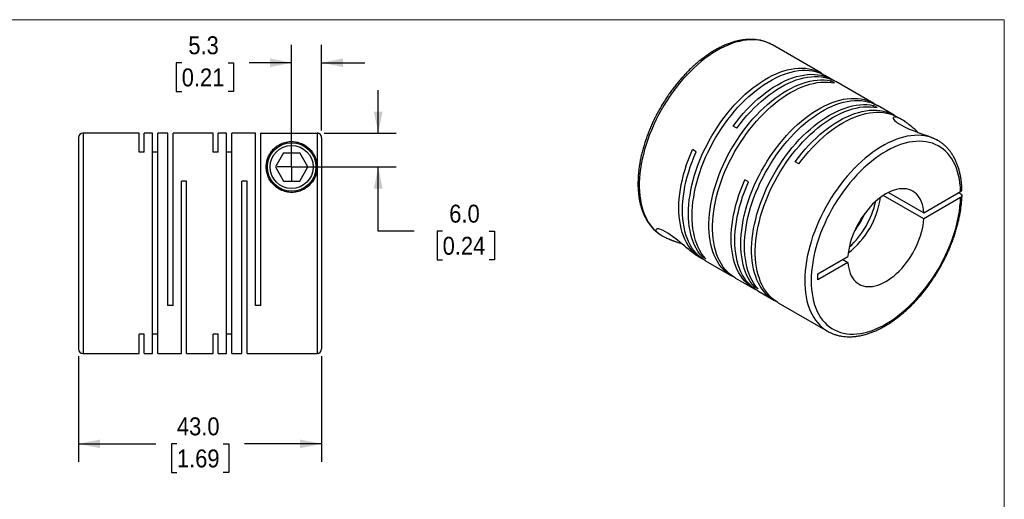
# Model space of a CAD drawing. Header units: millimetres. Extents: x 0 to 279, y 0 to 216.
# Tile 3 of 3: x 105 to 279, y 131 to 216. Entities that reach past the tile are written whole.
import ezdxf

# ---------------------------------------------------------------- set-up
doc = ezdxf.new("R2010")
doc.units = ezdxf.units.MM
doc.linetypes.add('SLD-Solid', pattern=[0])
doc.layers.add('SLD-0', color=7, linetype='SLD-Solid', lineweight=25)
doc.styles.add('SLDTEXTSTYLE0', font='GOTHIC.TTF', dxfattribs={"width": 0.913})
doc.dimstyles.new('SLDDIMSTYLE2', dxfattribs={"dimtxt": 3.175, "dimasz": 3.81, "dimexe": 0, "dimexo": 0.0625, "dimgap": 0.79375, "dimtad": 0, "dimtih": 1, "dimtoh": 1, "dimdec": 1, "dimrnd": 1e-09, "dimzin": 12, "dimdsep": 46, "dimtxsty": 'SLDTEXTSTYLE0', "dimsah": 1, "dimcen": 0.09, "dimadec": 0, "dimazin": 3, "dimtfac": 1, "dimtdec": 1, "dimtmove": 0, "dimatfit": 0, "dimfxl": 0, "dimfrac": 2, "dimtolj": 1, "dimtzin": 12, "dimarcsym": 0})
doc.dimstyles.new('SLDDIMSTYLE3', dxfattribs={"dimtxt": 3.175, "dimasz": 3.81, "dimexe": 0, "dimexo": 0.0625, "dimgap": 0.79375, "dimtad": 0, "dimtih": 1, "dimtoh": 1, "dimdec": 1, "dimrnd": 1e-09, "dimzin": 4, "dimdsep": 46, "dimtxsty": 'SLDTEXTSTYLE0', "dimsah": 1, "dimcen": 0.09, "dimadec": 0, "dimazin": 1, "dimtfac": 1, "dimtdec": 1, "dimtmove": 0, "dimatfit": 0, "dimfxl": 0, "dimfrac": 2, "dimtolj": 1, "dimtzin": 12, "dimarcsym": 0})
doc.dimstyles.new('SLDDIMSTYLE4', dxfattribs={"dimtxt": 3.175, "dimasz": 3.81, "dimexe": 0, "dimexo": 0.0625, "dimgap": 0.79375, "dimtad": 0, "dimtih": 1, "dimtoh": 1, "dimdec": 1, "dimrnd": 1e-09, "dimzin": 4, "dimdsep": 46, "dimtxsty": 'SLDTEXTSTYLE0', "dimsah": 1, "dimcen": 0.09, "dimadec": 0, "dimazin": 1, "dimtfac": 1, "dimtdec": 1, "dimtofl": 0, "dimtmove": 0, "dimatfit": 3, "dimfxl": 0, "dimfrac": 2, "dimtolj": 1, "dimtzin": 12, "dimarcsym": 0})

# ---------------------------------------------------------------- blocks, each defined once
blk = doc.blocks.new('Block2')
at = {"color": 7, "linetype": 'SLD-Solid', "lineweight": 18}
for p, q in [((279.4, 215.9), (0, 215.9)), ((279.4, 0), (279.4, 215.9))]:
    blk.add_line(p, q, dxfattribs=at)
blk = doc.blocks.new('_D_6')
at = {"layer": 'SLD-0'}
for p, q in [((115.63, 156.36), (115.63, 137.66)), ((158.63, 156.36), (158.63, 137.66)), ((115.63, 140.83), (129.28, 140.83)), ((133.03, 140.81), (132.06, 140.81)), ((132.06, 140.81), (132.06, 135.77)), ((141.24, 140.81), (142.21, 140.81)), ((142.21, 140.81), (142.21, 135.77)), ((158.63, 140.83), (144.99, 140.83)), ((132.06, 135.77), (133.03, 135.77)), ((142.21, 135.77), (141.24, 135.77))]:
    blk.add_line(p, q, dxfattribs=at)
for points in [[(115.63, 140.83), (119.44, 140.07), (119.44, 141.6)], [(158.63, 140.83), (154.82, 141.6), (154.82, 140.07)]]:
    blk.add_solid(points, dxfattribs=at)
at = {"layer": 'SLD-0', "char_height": 3.175, "attachment_point": 1, "style": 'SLDTEXTSTYLE0'}
for s, insert in [('43.0', (133.03, 145.51)), ('1.69', (133.03, 139.83))]:
    blk.add_mtext(s, dxfattribs=dict(at, insert=insert))
blk = doc.blocks.new('_D_7')
at = {"layer": 'SLD-0'}
for p, q in [((168.65, 195.82), (168.65, 203.44)), ((159.1, 195.82), (171.82, 195.82)), ((154.6, 189.83), (171.82, 189.83)), ((168.65, 178.48), (168.65, 189.83)), ((175, 178.48), (168.65, 178.48)), ((180.04, 178.46), (179.07, 178.46)), ((179.07, 178.46), (179.07, 173.42)), ((188.25, 178.46), (189.22, 178.46)), ((189.22, 178.46), (189.22, 173.42)), ((179.07, 173.42), (180.04, 173.42)), ((189.22, 173.42), (188.25, 173.42))]:
    blk.add_line(p, q, dxfattribs=at)
for points in [[(168.65, 195.82), (169.41, 199.63), (167.88, 199.63)], [(168.65, 189.83), (167.88, 186.02), (169.41, 186.02)]]:
    blk.add_solid(points, dxfattribs=at)
at = {"layer": 'SLD-0', "char_height": 3.175, "attachment_point": 1, "style": 'SLDTEXTSTYLE0'}
for s, insert in [('6.0', (181.21, 183.16)), ('0.24', (180.04, 177.47))]:
    blk.add_mtext(s, dxfattribs=dict(at, insert=insert))
blk = doc.blocks.new('_D_8')
at = {"layer": 'SLD-0'}
for p, q in [((153.33, 191.1), (153.33, 211.46)), ((158.63, 196.29), (158.63, 211.46)), ((133.88, 208.26), (132.91, 208.26)), ((132.91, 208.26), (132.91, 203.22)), ((142.09, 208.26), (143.05, 208.26)), ((143.05, 208.26), (143.05, 203.22)), ((153.33, 208.28), (145.84, 208.28)), ((158.63, 208.28), (166.25, 208.28)), ((132.91, 203.22), (133.88, 203.22)), ((143.05, 203.22), (142.09, 203.22))]:
    blk.add_line(p, q, dxfattribs=at)
for points in [[(153.33, 208.28), (149.52, 209.04), (149.52, 207.52)], [(158.63, 208.28), (162.44, 207.52), (162.44, 209.04)]]:
    blk.add_solid(points, dxfattribs=at)
at = {"layer": 'SLD-0', "char_height": 3.175, "attachment_point": 1, "style": 'SLDTEXTSTYLE0'}
for s, insert in [('5.3', (135.05, 212.96)), ('0.21', (133.88, 207.27))]:
    blk.add_mtext(s, dxfattribs=dict(at, insert=insert))
blk = doc.blocks.new('SW_CENTERMARKSYMBOL_3')
at = {"layer": 'SLD-0', "color": 0}
for q in [(0, 2.54), (-2.54, 0), (0, -2.54), (2.54, 0)]:
    blk.add_line((0, 0), q, dxfattribs=at)

msp = doc.modelspace()

# ---------------------------------------------------------------- linework, layer by layer
for p, q in [((247.06, 206.42), (238.37, 211.44)), ((248.97, 205.31), (247.71, 206.04)), ((249.35, 204.71), (248.7, 205.08)), ((248.7, 204.82), (248.7, 205.08)), ((256.33, 201.07), (249.62, 204.94)), ((256.91, 200.34), (256.26, 200.72)), ((256.26, 200.45), (256.26, 200.72)), ((259.93, 198.99), (256.98, 200.69)), ((261.28, 198.21), (260.58, 198.61)), ((232.1, 196.71), (231.44, 197.08)), ((126.33, 195.83), (116.43, 195.83)), ((116.43, 195.83), (116.43, 156.83)), ((126.33, 192.44), (126.33, 195.83)), ((128.73, 195.83), (127.25, 195.83)), ((127.25, 192.44), (127.25, 195.83)), ((128.73, 156.83), (128.73, 195.83)), ((131.43, 195.83), (129.65, 195.83)), ((129.65, 156.83), (129.65, 195.83)), ((131.43, 165.33), (131.43, 195.83)), ((139.43, 195.83), (132.35, 195.83)), ((132.35, 165.33), (132.35, 195.83)), ((139.43, 192.44), (139.43, 195.83)), ((141.83, 195.83), (140.35, 195.83)), ((140.35, 192.44), (140.35, 195.83)), ((141.83, 156.83), (141.83, 195.83)), ((146.93, 195.83), (142.75, 195.83)), ((142.75, 156.83), (142.75, 195.83)), ((146.93, 165.33), (146.93, 195.83)), ((147.93, 195.83), (147.85, 195.83)), ((147.85, 165.33), (147.85, 195.83)), ((147.93, 195.82), (147.93, 195.83)), ((147.93, 195.82), (157.83, 195.82)), ((157.83, 195.82), (157.83, 189.83)), ((115.63, 195.03), (115.63, 157.63)), ((158.63, 195.02), (158.63, 157.63)), ((267.62, 194.55), (267.44, 194.65)), ((267.64, 194.54), (267.62, 194.55)), ((127.25, 192.44), (126.33, 192.44)), ((129.65, 192.44), (128.73, 192.44)), ((140.35, 192.44), (139.43, 192.44)), ((142.75, 192.44), (141.83, 192.44)), ((151.89, 192.33), (150.45, 189.83)), ((151.89, 192.33), (154.78, 192.33)), ((156.22, 189.83), (154.78, 192.33)), ((224.88, 192.54), (224.23, 192.92)), ((243.06, 190.38), (242.41, 190.76)), ((150.45, 189.83), (151.89, 187.33)), ((154.78, 187.33), (156.22, 189.83)), ((157.83, 189.83), (157.83, 156.83)), ((134.75, 187.33), (133.83, 187.33)), ((133.83, 156.83), (133.83, 187.33)), ((134.75, 156.83), (134.75, 187.33)), ((145.45, 187.33), (144.53, 187.33)), ((144.53, 156.83), (144.53, 187.33)), ((145.45, 156.83), (145.45, 187.33)), ((151.89, 187.33), (154.78, 187.33)), ((234.15, 187.19), (233.49, 187.57)), ((265.16, 180.66), (258, 184.8)), ((258.91, 185.33), (265.16, 181.72)), ((265.16, 181.72), (271.67, 185.48)), ((271.67, 185.07), (271.32, 185.28)), ((271.67, 184.42), (265.16, 180.66)), ((218.65, 177.8), (218.8, 177.7)), ((218.67, 177.78), (218.87, 177.66)), ((225.22, 173.99), (225.87, 173.62)), ((225.93, 173.97), (226.16, 174.11)), ((226.58, 173.6), (225.93, 173.97)), ((226.52, 173.24), (231.17, 170.56)), ((246.44, 170.91), (251.75, 173.98)), ((251.75, 172.92), (246.44, 169.85)), ((250.84, 173.45), (251.75, 172.92)), ((246.44, 169.85), (246.44, 170.91)), ((231.82, 170.18), (235.13, 168.27)), ((235.19, 168.63), (235.42, 168.76)), ((235.84, 168.25), (235.19, 168.63)), ((235.78, 167.9), (238.74, 166.19)), ((239.39, 165.81), (248.14, 160.76)), ((132.35, 165.33), (131.43, 165.33)), ((147.85, 165.33), (146.93, 165.33)), ((248.14, 160.76), (248.21, 160.72)), ((127.25, 160.23), (126.33, 160.23)), ((126.33, 156.83), (126.33, 160.23)), ((127.25, 156.83), (127.25, 160.23)), ((129.65, 160.23), (128.73, 160.23)), ((140.35, 160.23), (139.43, 160.23)), ((139.43, 156.83), (139.43, 160.23)), ((140.35, 156.83), (140.35, 160.23)), ((142.75, 160.23), (141.83, 160.23)), ((116.43, 156.83), (126.33, 156.83)), ((127.25, 156.83), (128.73, 156.83)), ((129.65, 156.83), (133.83, 156.83)), ((134.75, 156.83), (139.43, 156.83)), ((140.35, 156.83), (141.83, 156.83)), ((142.75, 156.83), (144.53, 156.83)), ((145.45, 156.83), (157.83, 156.83))]:
    msp.add_line(p, q)
at = {"flags": 128}
for points in [[(238.37, 211.44), (238.34, 211.45), (237.84, 211.71), (237.32, 211.92), (236.78, 212.09), (236.22, 212.22), (235.64, 212.31), (235.05, 212.35), (234.44, 212.34), (233.81, 212.3), (233.17, 212.21), (232.53, 212.07), (231.87, 211.9), (231.2, 211.68), (230.53, 211.42), (229.85, 211.12), (229.17, 210.78), (228.49, 210.4), (227.8, 209.97), (227.12, 209.52), (226.45, 209.02), (225.78, 208.49), (225.11, 207.93), (224.46, 207.33), (223.81, 206.7), (223.18, 206.04), (222.56, 205.35), (221.95, 204.64), (221.36, 203.9), (220.79, 203.14), (220.24, 202.36), (219.71, 201.56), (219.2, 200.74), (218.71, 199.91), (218.25, 199.06), (217.81, 198.21), (217.4, 197.34), (217.02, 196.47), (216.66, 195.59), (216.34, 194.71), (216.04, 193.83), (215.78, 192.95), (215.55, 192.07), (215.34, 191.2), (215.18, 190.34), (215.04, 189.49), (214.94, 188.65), (214.87, 187.83), (214.83, 187.02), (214.83, 186.24), (214.86, 185.47), (214.93, 184.72), (215.03, 184), (215.16, 183.3), (215.33, 182.63), (215.52, 181.99), (215.75, 181.38), (216.02, 180.81), (216.31, 180.26), (216.63, 179.76), (216.98, 179.29), (217.36, 178.85), (217.77, 178.45), (218.21, 178.1), (218.67, 177.78)], [(225.93, 173.97), (225.55, 174.42), (225.21, 174.91), (224.9, 175.44), (224.61, 176), (224.36, 176.59), (224.14, 177.22), (223.95, 177.87), (223.8, 178.56), (223.68, 179.27), (223.59, 180.01), (223.54, 180.77), (223.53, 181.56), (223.54, 182.36), (223.59, 183.18), (223.68, 184.02), (223.8, 184.87), (223.95, 185.73), (224.14, 186.61), (224.35, 187.48), (224.61, 188.37), (224.89, 189.26), (225.2, 190.14), (225.54, 191.03), (225.92, 191.91), (226.32, 192.79), (226.75, 193.66), (227.2, 194.52), (227.68, 195.36), (228.19, 196.19), (228.71, 197.01), (229.26, 197.81), (229.83, 198.58), (230.42, 199.33), (231.02, 200.06), (231.64, 200.77), (232.27, 201.44), (232.92, 202.08), (233.58, 202.7), (234.24, 203.28), (234.92, 203.83), (235.6, 204.34), (236.28, 204.81), (236.97, 205.25), (237.66, 205.64), (238.34, 206), (239.03, 206.32), (239.71, 206.59), (240.38, 206.82), (241.05, 207.01), (241.71, 207.16), (242.35, 207.26), (242.99, 207.32), (243.61, 207.33), (244.21, 207.3), (244.8, 207.22), (245.37, 207.1), (245.91, 206.94), (246.44, 206.73), (246.94, 206.48), (247.38, 206.22)], [(226.58, 173.6), (226.21, 174.05), (225.86, 174.54), (225.55, 175.06), (225.26, 175.62), (225.01, 176.22), (224.79, 176.84), (224.6, 177.5), (224.45, 178.18), (224.33, 178.9), (224.25, 179.64), (224.19, 180.4), (224.18, 181.18), (224.19, 181.99), (224.24, 182.81), (224.33, 183.64), (224.45, 184.5), (224.6, 185.36), (224.79, 186.23), (225, 187.11), (225.26, 187.99), (225.54, 188.88), (225.85, 189.77), (226.2, 190.66), (226.57, 191.54), (226.97, 192.41), (227.4, 193.28), (227.85, 194.14), (228.33, 194.99), (228.84, 195.82), (229.36, 196.63), (229.91, 197.43), (230.48, 198.21), (231.07, 198.96), (231.67, 199.69), (232.29, 200.39), (232.92, 201.06), (233.57, 201.71), (234.23, 202.32), (234.89, 202.9), (235.57, 203.45), (236.25, 203.96), (236.93, 204.44), (237.62, 204.87), (238.31, 205.27), (239, 205.63), (239.68, 205.94), (240.36, 206.22), (241.03, 206.45), (241.7, 206.64), (242.36, 206.78), (243, 206.88), (243.64, 206.94), (244.26, 206.95), (244.86, 206.92), (245.45, 206.85), (246.02, 206.73), (246.56, 206.56), (247.09, 206.36), (247.6, 206.11), (247.71, 206.04)], [(231.44, 197.08), (232.02, 197.85), (232.62, 198.59), (233.23, 199.31), (233.86, 199.99), (234.5, 200.65), (235.15, 201.28), (235.81, 201.88), (236.48, 202.45), (237.16, 202.98), (237.84, 203.47), (238.53, 203.93), (239.21, 204.34), (239.9, 204.72), (240.59, 205.06), (241.27, 205.35), (241.95, 205.61), (242.62, 205.82), (243.28, 205.99), (243.93, 206.11), (244.57, 206.19), (245.2, 206.23), (245.81, 206.22), (246.41, 206.16), (246.99, 206.07), (247.54, 205.93), (248.08, 205.74), (248.6, 205.51), (249.09, 205.24), (249.29, 205.12)], [(232.1, 196.71), (232.67, 197.47), (233.27, 198.21), (233.88, 198.93), (234.51, 199.62), (235.15, 200.28), (235.8, 200.91), (236.46, 201.51), (237.13, 202.07), (237.81, 202.6), (238.49, 203.09), (239.18, 203.55), (239.86, 203.97), (240.55, 204.35), (241.24, 204.68), (241.92, 204.98), (242.6, 205.23), (243.27, 205.44), (243.93, 205.61), (244.58, 205.73), (245.22, 205.81), (245.85, 205.85), (246.46, 205.84), (247.06, 205.79), (247.64, 205.69), (248.19, 205.55), (248.73, 205.37), (249.25, 205.14), (249.62, 204.94)], [(231.5, 170.38), (231.05, 170.63), (230.58, 170.94), (230.14, 171.29), (229.73, 171.69), (229.34, 172.12), (228.98, 172.59), (228.65, 173.1), (228.35, 173.64), (228.09, 174.22), (227.85, 174.83), (227.65, 175.47), (227.48, 176.14), (227.34, 176.84), (227.24, 177.57), (227.17, 178.32), (227.14, 179.09), (227.14, 179.89), (227.17, 180.7), (227.24, 181.53), (227.34, 182.37), (227.48, 183.23), (227.65, 184.1), (227.85, 184.97), (228.09, 185.86), (228.35, 186.74), (228.65, 187.63), (228.98, 188.52), (229.34, 189.4), (229.73, 190.28), (230.14, 191.16), (230.58, 192.02), (231.05, 192.87), (231.55, 193.71), (232.06, 194.53), (232.6, 195.34), (233.16, 196.12), (233.74, 196.89), (234.33, 197.63), (234.94, 198.35), (235.57, 199.03), (236.21, 199.69), (236.86, 200.32), (237.53, 200.92), (238.2, 201.48), (238.87, 202.01), (239.56, 202.5), (240.24, 202.96), (240.93, 203.37), (241.62, 203.75), (242.3, 204.09), (242.99, 204.38), (243.66, 204.63), (244.33, 204.84), (245, 205.01), (245.65, 205.13), (246.29, 205.21), (246.91, 205.25), (247.53, 205.24), (248.12, 205.18), (248.7, 205.08)], [(231.82, 170.18), (231.7, 170.25), (231.24, 170.56), (230.79, 170.92), (230.38, 171.31), (229.99, 171.74), (229.63, 172.21), (229.3, 172.72), (229, 173.26), (228.74, 173.84), (228.5, 174.45), (228.3, 175.09), (228.13, 175.77), (227.99, 176.47), (227.89, 177.19), (227.82, 177.94), (227.79, 178.72), (227.79, 179.51), (227.82, 180.32), (227.89, 181.15), (227.99, 182), (228.13, 182.86), (228.3, 183.72), (228.5, 184.6), (228.74, 185.48), (229, 186.37), (229.3, 187.26), (229.63, 188.14), (229.99, 189.03), (230.38, 189.91), (230.79, 190.78), (231.24, 191.64), (231.7, 192.5), (232.2, 193.33), (232.71, 194.16), (233.25, 194.96), (233.81, 195.75), (234.39, 196.51), (234.98, 197.25), (235.59, 197.97), (236.22, 198.66), (236.86, 199.32), (237.51, 199.95), (238.18, 200.54), (238.85, 201.11), (239.52, 201.64), (240.21, 202.13), (240.89, 202.58), (241.58, 203), (242.27, 203.38), (242.95, 203.71), (243.64, 204.01), (244.31, 204.26), (244.98, 204.47), (245.65, 204.63), (246.3, 204.76), (246.94, 204.84), (247.56, 204.87), (248.18, 204.86), (248.77, 204.81), (249.35, 204.71)], [(235.19, 168.63), (234.82, 169.08), (234.47, 169.57), (234.16, 170.09), (233.88, 170.65), (233.62, 171.24), (233.4, 171.87), (233.22, 172.53), (233.06, 173.21), (232.94, 173.93), (232.86, 174.66), (232.81, 175.43), (232.79, 176.21), (232.81, 177.01), (232.86, 177.83), (232.94, 178.67), (233.06, 179.52), (233.21, 180.39), (233.4, 181.26), (233.62, 182.14), (233.87, 183.02), (234.15, 183.91), (234.46, 184.8), (234.81, 185.68), (235.18, 186.57), (235.58, 187.44), (236.01, 188.31), (236.47, 189.17), (236.95, 190.02), (237.45, 190.85), (237.98, 191.66), (238.52, 192.46), (239.09, 193.23), (239.68, 193.99), (240.28, 194.72), (240.9, 195.42), (241.54, 196.09), (242.18, 196.74), (242.84, 197.35), (243.51, 197.93), (244.18, 198.48), (244.86, 198.99), (245.55, 199.46), (246.23, 199.9), (246.92, 200.3), (247.61, 200.65), (248.29, 200.97), (248.97, 201.24), (249.65, 201.48), (250.31, 201.66), (250.97, 201.81), (251.62, 201.91), (252.25, 201.97), (252.87, 201.98), (253.47, 201.95), (254.06, 201.87), (254.63, 201.75), (255.18, 201.59), (255.7, 201.38), (256.21, 201.14), (256.65, 200.87)], [(235.84, 168.25), (235.47, 168.7), (235.12, 169.19), (234.81, 169.72), (234.53, 170.28), (234.27, 170.87), (234.05, 171.49), (233.87, 172.15), (233.71, 172.84), (233.59, 173.55), (233.51, 174.29), (233.46, 175.05), (233.44, 175.83), (233.46, 176.64), (233.51, 177.46), (233.59, 178.3), (233.71, 179.15), (233.86, 180.01), (234.05, 180.88), (234.27, 181.76), (234.52, 182.65), (234.8, 183.53), (235.11, 184.42), (235.46, 185.31), (235.83, 186.19), (236.23, 187.07), (236.66, 187.94), (237.12, 188.79), (237.6, 189.64), (238.1, 190.47), (238.63, 191.29), (239.18, 192.08), (239.74, 192.86), (240.33, 193.61), (240.93, 194.34), (241.55, 195.04), (242.19, 195.72), (242.83, 196.36), (243.49, 196.98), (244.16, 197.56), (244.83, 198.1), (245.51, 198.61), (246.2, 199.09), (246.88, 199.52), (247.57, 199.92), (248.26, 200.28), (248.94, 200.59), (249.62, 200.87), (250.3, 201.1), (250.96, 201.29), (251.62, 201.43), (252.27, 201.54), (252.9, 201.59), (253.52, 201.61), (254.12, 201.57), (254.71, 201.5), (255.28, 201.38), (255.83, 201.22), (256.35, 201.01), (256.86, 200.76), (256.98, 200.69)], [(239.07, 166.01), (238.62, 166.26), (238.15, 166.57), (237.71, 166.93), (237.29, 167.32), (236.91, 167.75), (236.55, 168.22), (236.22, 168.73), (235.92, 169.27), (235.65, 169.85), (235.42, 170.46), (235.21, 171.1), (235.04, 171.77), (234.91, 172.47), (234.8, 173.2), (234.74, 173.95), (234.7, 174.72), (234.7, 175.52), (234.74, 176.33), (234.8, 177.16), (234.91, 178.01), (235.04, 178.86), (235.21, 179.73), (235.42, 180.61), (235.65, 181.49), (235.92, 182.37), (236.22, 183.26), (236.55, 184.15), (236.91, 185.03), (237.29, 185.91), (237.71, 186.79), (238.15, 187.65), (238.62, 188.5), (239.11, 189.34), (239.63, 190.17), (240.16, 190.97), (240.72, 191.76), (241.3, 192.52), (241.9, 193.26), (242.51, 193.98), (243.14, 194.67), (243.78, 195.33), (244.43, 195.95), (245.09, 196.55), (245.76, 197.11), (246.44, 197.64), (247.12, 198.14), (247.81, 198.59), (248.5, 199.01), (249.18, 199.38), (249.87, 199.72), (250.55, 200.01), (251.23, 200.27), (251.9, 200.48), (252.56, 200.64), (253.21, 200.76), (253.85, 200.84), (254.48, 200.88), (255.09, 200.87), (255.69, 200.81), (256.26, 200.72)], [(239.39, 165.81), (239.27, 165.88), (238.8, 166.2), (238.36, 166.55), (237.94, 166.94), (237.56, 167.38), (237.2, 167.85), (236.87, 168.35), (236.57, 168.9), (236.3, 169.47), (236.07, 170.08), (235.86, 170.73), (235.69, 171.4), (235.56, 172.1), (235.46, 172.82), (235.39, 173.57), (235.35, 174.35), (235.35, 175.14), (235.39, 175.96), (235.46, 176.79), (235.56, 177.63), (235.69, 178.49), (235.86, 179.36), (236.07, 180.23), (236.3, 181.11), (236.57, 182), (236.87, 182.89), (237.2, 183.77), (237.56, 184.66), (237.94, 185.54), (238.36, 186.41), (238.8, 187.28), (239.27, 188.13), (239.76, 188.97), (240.28, 189.79), (240.82, 190.6), (241.37, 191.38), (241.95, 192.15), (242.55, 192.89), (243.16, 193.6), (243.79, 194.29), (244.43, 194.95), (245.08, 195.58), (245.74, 196.18), (246.41, 196.74), (247.09, 197.27), (247.77, 197.76), (248.46, 198.21), (249.15, 198.63), (249.83, 199.01), (250.52, 199.34), (251.2, 199.64), (251.88, 199.89), (252.55, 200.1), (253.21, 200.27), (253.86, 200.39), (254.5, 200.47), (255.13, 200.5), (255.74, 200.49), (256.34, 200.44), (256.91, 200.34)], [(242.41, 190.76), (242.98, 191.52), (243.58, 192.26), (244.19, 192.98), (244.82, 193.67), (245.46, 194.33), (246.11, 194.96), (246.77, 195.56), (247.44, 196.12), (248.12, 196.65), (248.8, 197.14), (249.49, 197.6), (250.17, 198.02), (250.86, 198.39), (251.55, 198.73), (252.23, 199.03), (252.91, 199.28), (253.58, 199.49), (254.24, 199.66), (254.89, 199.78), (255.53, 199.86), (256.16, 199.9), (256.77, 199.89), (257.37, 199.84), (257.95, 199.74), (258.5, 199.6), (259.04, 199.41), (259.56, 199.19), (260.05, 198.92), (260.25, 198.79)], [(243.06, 190.38), (243.63, 191.15), (244.23, 191.89), (244.84, 192.6), (245.47, 193.29), (246.11, 193.95), (246.76, 194.58), (247.42, 195.18), (248.09, 195.74), (248.77, 196.27), (249.45, 196.77), (250.14, 197.22), (250.82, 197.64), (251.51, 198.02), (252.2, 198.36), (252.88, 198.65), (253.56, 198.9), (254.23, 199.12), (254.89, 199.28), (255.54, 199.41), (256.18, 199.49), (256.81, 199.52), (257.42, 199.51), (258.02, 199.46), (258.6, 199.36), (259.15, 199.22), (259.69, 199.04), (260.21, 198.81), (260.58, 198.61)], [(264.13, 195.95), (264.06, 196.02), (263.91, 196.17), (263.61, 196.44), (263.28, 196.73), (263.02, 196.95), (262.81, 197.13), (262.56, 197.32), (262.32, 197.51), (262.1, 197.67), (261.82, 197.87), (261.56, 198.04), (261.32, 198.18), (261.1, 198.31), (260.9, 198.41), (260.62, 198.54), (260.38, 198.62), (260.18, 198.67), (260.02, 198.69), (259.88, 198.67), (259.79, 198.61), (259.76, 198.52), (259.77, 198.41), (259.86, 198.25), (260, 198.08), (260.21, 197.88), (260.47, 197.67), (260.8, 197.45), (261.19, 197.22), (261.62, 196.99), (262.09, 196.77), (262.58, 196.55), (263.09, 196.35), (263.61, 196.15), (264.13, 195.96), (264.64, 195.77), (265.11, 195.6), (265.57, 195.44), (266.02, 195.27), (266.54, 195.07), (267.01, 194.86), (267.44, 194.65), (267.44, 194.65)], [(267.44, 194.65), (266.93, 194.89), (266.41, 195.09), (265.86, 195.24), (265.29, 195.36), (264.71, 195.43), (264.11, 195.45), (263.49, 195.43), (262.86, 195.37), (262.22, 195.27), (261.57, 195.12), (260.9, 194.93), (260.23, 194.69), (259.56, 194.42), (258.88, 194.1), (258.2, 193.75), (257.52, 193.35), (256.84, 192.92), (256.16, 192.44), (255.48, 191.94), (254.81, 191.39), (254.15, 190.82), (253.5, 190.21), (252.86, 189.57), (252.23, 188.9), (251.61, 188.2), (251.02, 187.48), (250.43, 186.74), (249.87, 185.97), (249.32, 185.18), (248.8, 184.37), (248.3, 183.55), (247.82, 182.71), (247.37, 181.86), (246.94, 181), (246.54, 180.13), (246.16, 179.25), (245.82, 178.38), (245.5, 177.5), (245.22, 176.61), (244.97, 175.74), (244.74, 174.86), (244.55, 174), (244.4, 173.14), (244.27, 172.29), (244.18, 171.46), (244.13, 170.64), (244.1, 169.84), (244.11, 169.06), (244.16, 168.3), (244.23, 167.56), (244.35, 166.85), (244.49, 166.16), (244.67, 165.5), (244.88, 164.87), (245.12, 164.28), (245.39, 163.71), (245.69, 163.18), (246.03, 162.69), (246.39, 162.23), (246.78, 161.81), (247.2, 161.42), (247.64, 161.08), (248.11, 160.78), (248.14, 160.76)], [(271.67, 185.48), (271.63, 186.24), (271.56, 186.96), (271.45, 187.67), (271.3, 188.35), (271.13, 189), (270.92, 189.62), (270.68, 190.2), (270.41, 190.76), (270.1, 191.28), (269.77, 191.76), (269.41, 192.2), (269.02, 192.61), (268.6, 192.98), (268.15, 193.3), (267.68, 193.59), (267.19, 193.83), (266.67, 194.03), (266.13, 194.19), (265.57, 194.3), (265, 194.37), (264.4, 194.39), (263.79, 194.37), (263.17, 194.31), (262.54, 194.2), (261.89, 194.05), (261.24, 193.86), (260.57, 193.62), (259.91, 193.34), (259.24, 193.02), (258.56, 192.65), (257.89, 192.25), (257.22, 191.81), (256.55, 191.33), (255.89, 190.82), (255.23, 190.27), (254.58, 189.68), (253.94, 189.07), (253.31, 188.42), (252.7, 187.75), (252.1, 187.05), (251.52, 186.32), (250.96, 185.57), (250.41, 184.8), (249.89, 184.01), (249.39, 183.2), (248.91, 182.37), (248.45, 181.54), (248.03, 180.69), (247.63, 179.83), (247.25, 178.97), (246.91, 178.1), (246.6, 177.23), (246.32, 176.37), (246.06, 175.5), (245.85, 174.64), (245.66, 173.78), (245.51, 172.94), (245.39, 172.1), (245.3, 171.28), (245.25, 170.48), (245.23, 169.69), (245.25, 168.92), (245.3, 168.18), (245.39, 167.45), (245.51, 166.76), (245.66, 166.09), (245.85, 165.45), (246.06, 164.84), (246.32, 164.26), (246.6, 163.72), (246.91, 163.21), (247.25, 162.74), (247.63, 162.31), (248.03, 161.92), (248.45, 161.56), (248.91, 161.25), (249.39, 160.98), (249.89, 160.75), (250.41, 160.56), (250.96, 160.42), (251.52, 160.32), (252.1, 160.26), (252.7, 160.25), (253.31, 160.29), (253.94, 160.36), (254.58, 160.49), (255.23, 160.65), (255.89, 160.86), (256.55, 161.11), (257.22, 161.41), (257.89, 161.74), (258.56, 162.12), (259.24, 162.53), (259.91, 162.98), (260.57, 163.47), (261.24, 164), (261.89, 164.56), (262.54, 165.15), (263.17, 165.78), (263.79, 166.43), (264.4, 167.12), (265, 167.83), (265.57, 168.56), (266.13, 169.32), (266.67, 170.1), (267.19, 170.89), (267.68, 171.71), (268.15, 172.54), (268.6, 173.38), (269.02, 174.23), (269.41, 175.09), (269.77, 175.95), (270.1, 176.82), (270.41, 177.69), (270.68, 178.56), (270.92, 179.42), (271.13, 180.28), (271.3, 181.13), (271.45, 181.98), (271.56, 182.81), (271.63, 183.62), (271.67, 184.42)], [(226.2, 173.44), (225.93, 173.58), (225.46, 173.88), (225.01, 174.21), (224.58, 174.59), (224.18, 175.01), (223.82, 175.46), (223.48, 175.95), (223.17, 176.48), (222.89, 177.04), (222.64, 177.63), (222.42, 178.26), (222.24, 178.92), (222.09, 179.6), (221.98, 180.32), (221.89, 181.05), (221.84, 181.81), (221.83, 182.6), (221.85, 183.4), (221.9, 184.22), (221.99, 185.05), (222.11, 185.9), (222.26, 186.76), (222.45, 187.63), (222.67, 188.51), (222.92, 189.39), (223.2, 190.27), (223.52, 191.16), (223.86, 192.04), (224.23, 192.92)], [(226.52, 173.24), (226.16, 173.47), (225.7, 173.8), (225.27, 174.18), (224.87, 174.59), (224.5, 175.04), (224.15, 175.53), (223.84, 176.06), (223.56, 176.62), (223.31, 177.21), (223.09, 177.84), (222.9, 178.5), (222.75, 179.18), (222.63, 179.9), (222.55, 180.64), (222.5, 181.4), (222.48, 182.18), (222.5, 182.99), (222.55, 183.81), (222.63, 184.65), (222.75, 185.5), (222.91, 186.36), (223.09, 187.23), (223.31, 188.11), (223.57, 189), (223.85, 189.88), (224.16, 190.77), (224.51, 191.66), (224.88, 192.54)], [(235.46, 168.09), (235.25, 168.21), (234.77, 168.5), (234.31, 168.83), (233.89, 169.2), (233.48, 169.62), (233.11, 170.07), (232.77, 170.56), (232.45, 171.09), (232.17, 171.65), (231.92, 172.24), (231.7, 172.87), (231.52, 173.53), (231.36, 174.21), (231.24, 174.93), (231.16, 175.66), (231.11, 176.43), (231.09, 177.21), (231.11, 178.02), (231.16, 178.84), (231.25, 179.68), (231.37, 180.53), (231.52, 181.39), (231.71, 182.26), (231.93, 183.14), (232.18, 184.03), (232.46, 184.91), (232.78, 185.8), (233.12, 186.69), (233.49, 187.57)], [(235.78, 167.9), (235.42, 168.12), (234.96, 168.45), (234.54, 168.83), (234.13, 169.24), (233.76, 169.69), (233.42, 170.18), (233.1, 170.71), (232.82, 171.27), (232.57, 171.87), (232.35, 172.49), (232.17, 173.15), (232.01, 173.84), (231.89, 174.55), (231.81, 175.29), (231.76, 176.05), (231.74, 176.84), (231.76, 177.64), (231.81, 178.46), (231.9, 179.3), (232.02, 180.15), (232.17, 181.01), (232.36, 181.89), (232.58, 182.77), (232.83, 183.65), (233.11, 184.54), (233.43, 185.43), (233.77, 186.31), (234.15, 187.19)], [(265.16, 181.72), (265.11, 182.25), (265.02, 182.74), (264.91, 183.21), (264.76, 183.65), (264.57, 184.06), (264.36, 184.43), (264.11, 184.77), (263.84, 185.07), (263.54, 185.33), (263.21, 185.55), (262.86, 185.72), (262.49, 185.85), (262.09, 185.94), (261.68, 185.99), (261.25, 185.99), (260.81, 185.95), (260.35, 185.86), (259.89, 185.73), (259.41, 185.55), (258.94, 185.34), (258.46, 185.08), (257.98, 184.78), (257.5, 184.45), (257.03, 184.08), (256.56, 183.67), (256.1, 183.23), (255.66, 182.76), (255.23, 182.27), (254.82, 181.74), (254.42, 181.2), (254.05, 180.63), (253.7, 180.05), (253.37, 179.46), (253.07, 178.85), (252.8, 178.24), (252.55, 177.62), (252.34, 177), (252.16, 176.38), (252.01, 175.77), (251.89, 175.16), (251.8, 174.57), (251.75, 173.98)], [(251.75, 172.92), (251.8, 172.4), (251.89, 171.9), (252.01, 171.43), (252.16, 170.99), (252.34, 170.59), (252.55, 170.21), (252.8, 169.88), (253.07, 169.58), (253.37, 169.32), (253.7, 169.1), (254.05, 168.92), (254.42, 168.79), (254.82, 168.7), (255.23, 168.66), (255.66, 168.66), (256.1, 168.7), (256.56, 168.79), (257.03, 168.92), (257.5, 169.09), (257.98, 169.31), (258.46, 169.57), (258.94, 169.86), (259.41, 170.2), (259.89, 170.57), (260.35, 170.98), (260.81, 171.41), (261.25, 171.88), (261.68, 172.38), (262.09, 172.9), (262.49, 173.45), (262.86, 174.01), (263.21, 174.59), (263.54, 175.19), (263.84, 175.79), (264.11, 176.41), (264.36, 177.03), (264.57, 177.65), (264.76, 178.27), (264.91, 178.88), (265.02, 179.49), (265.11, 180.08), (265.16, 180.66)], [(225.22, 173.99), (225.06, 174.09), (224.85, 174.22), (224.55, 174.44), (224.23, 174.67), (223.9, 174.93), (223.57, 175.2), (223.2, 175.51), (222.81, 175.85), (222.41, 176.18), (222, 176.52), (221.57, 176.88), (221.14, 177.22), (220.7, 177.55), (220.27, 177.85), (219.85, 178.13), (219.45, 178.37), (219.08, 178.56), (218.75, 178.71), (218.45, 178.81), (218.21, 178.86), (218.01, 178.87), (217.87, 178.84), (217.79, 178.78), (217.77, 178.69), (217.78, 178.61), (217.82, 178.53), (217.88, 178.43), (218.06, 178.24), (218.32, 178.02), (218.67, 177.78), (218.67, 177.78)]]:
    msp.add_lwpolyline(points, dxfattribs=at)
for radius in [4.3, 3.8]:
    msp.add_circle((153.33, 189.83), radius)
for centre, radius, start, end in [((116.43, 195.03), 0.8, 90, 180), ((242.47, 186.55), 15.16, 308.0303, 351.9751), ((241.43, 187.15), 15.6, 312.5847, 347.4206), ((239.76, 188.12), 16.31, 323.5045, 336.5008), ((116.43, 157.63), 0.8, 180, 270), ((157.83, 157.63), 0.8, 270, 0)]:
    msp.add_arc(centre, radius, start, end)
for points, knots in [([(238.36, 211.44), (238.26, 211.49), (238.01, 211.64), (237.58, 211.83), (237.06, 212.03), (236.52, 212.19), (235.97, 212.31), (235.4, 212.38), (234.81, 212.42), (234.21, 212.42), (233.6, 212.38), (232.97, 212.3), (232.34, 212.18), (231.7, 212.02), (231.05, 211.81), (230.39, 211.57), (229.73, 211.3), (229.07, 210.98), (228.41, 210.63), (227.75, 210.24), (227.09, 209.82), (226.44, 209.36), (225.79, 208.87), (225.15, 208.35), (224.52, 207.8), (223.89, 207.21), (223.28, 206.61), (222.68, 205.97), (222.09, 205.31), (221.51, 204.63), (220.96, 203.92), (220.42, 203.2), (219.89, 202.45), (219.39, 201.69), (218.9, 200.92), (218.44, 200.12), (218, 199.32), (217.58, 198.51), (217.19, 197.69), (216.82, 196.86), (216.48, 196.02), (216.16, 195.19), (215.87, 194.35), (215.61, 193.51), (215.38, 192.67), (215.17, 191.84), (215, 191.01), (214.86, 190.19), (214.74, 189.38), (214.66, 188.58), (214.61, 187.79), (214.59, 187.02), (214.6, 186.26), (214.64, 185.52), (214.72, 184.8), (214.82, 184.1), (214.96, 183.42), (215.13, 182.77), (215.33, 182.15), (215.57, 181.55), (215.83, 180.98), (216.12, 180.44), (216.44, 179.93), (216.79, 179.46), (217.16, 179.02), (217.56, 178.62), (217.99, 178.26), (218.32, 178), (218.52, 177.88), (218.57, 177.85)], [0, 0, 0, 0, 0.008617, 0.02331, 0.038009, 0.052734, 0.067503, 0.082329, 0.097222, 0.112186, 0.127219, 0.142319, 0.157477, 0.172684, 0.18793, 0.203207, 0.218504, 0.233816, 0.249135, 0.264457, 0.279778, 0.295094, 0.310405, 0.325709, 0.341006, 0.356296, 0.371579, 0.386856, 0.402127, 0.417392, 0.432652, 0.447909, 0.463163, 0.478414, 0.493663, 0.508912, 0.524161, 0.539411, 0.554662, 0.569916, 0.585173, 0.600433, 0.615699, 0.63097, 0.646248, 0.661533, 0.676825, 0.692126, 0.707435, 0.722753, 0.738079, 0.753413, 0.768753, 0.784098, 0.799445, 0.814787, 0.83012, 0.845436, 0.860727, 0.875983, 0.891193, 0.906348, 0.921439, 0.936457, 0.951402, 0.966273, 0.981078, 0.99583, 1, 1, 1, 1]), ([(158.63, 195.02), (158.63, 195.05), (158.63, 195.11), (158.62, 195.2), (158.59, 195.28), (158.56, 195.36), (158.52, 195.43), (158.48, 195.5), (158.43, 195.56), (158.38, 195.61), (158.32, 195.66), (158.26, 195.7), (158.2, 195.74), (158.14, 195.76), (158.08, 195.79), (158.01, 195.8), (157.95, 195.82), (157.89, 195.82), (157.85, 195.82), (157.83, 195.82)], [0, 0, 0, 0, 0.071069, 0.140606, 0.208613, 0.275089, 0.340035, 0.403449, 0.465332, 0.525685, 0.584507, 0.641799, 0.69756, 0.751791, 0.804492, 0.855663, 0.905304, 0.953416, 1, 1, 1, 1]), ([(157.83, 189.83), (157.83, 190.37), (157.69, 191.13), (157.3, 192.01), (156.9, 192.6), (156.42, 193.13), (155.93, 193.53), (155.48, 193.8), (155.1, 193.98), (154.69, 194.13), (154.22, 194.26), (153.7, 194.33), (153.14, 194.34), (152.6, 194.29), (152.13, 194.18), (151.69, 194.03), (151.17, 193.8), (150.62, 193.45), (150.07, 192.97), (149.62, 192.42), (149.26, 191.8), (148.99, 191.11), (148.84, 190.36), (148.82, 189.56), (148.94, 188.74), (149.24, 187.89), (149.73, 187.07), (150.44, 186.34), (151.33, 185.76), (152.18, 185.46), (152.85, 185.35), (153.5, 185.32), (154.33, 185.41), (155.26, 185.73), (156.08, 186.23), (156.75, 186.86), (157.26, 187.58), (157.6, 188.33), (157.79, 189.09), (157.83, 189.59), (157.83, 189.83)], [0, 0, 0, 0, 0.06223, 0.09355, 0.124752, 0.155914, 0.187298, 0.204082, 0.21871, 0.235532, 0.250076, 0.26627, 0.281408, 0.296184, 0.312791, 0.327335, 0.344132, 0.375368, 0.406533, 0.437515, 0.468652, 0.499851, 0.532648, 0.562116, 0.59447, 0.624545, 0.65637, 0.686925, 0.718189, 0.749231, 0.762668, 0.776104, 0.804051, 0.831993, 0.859747, 0.887966, 0.915288, 0.943908, 0.970974, 1, 1, 1, 1]), ([(267.44, 194.65), (267.47, 194.63), (267.54, 194.6), (267.6, 194.56), (267.63, 194.54)], [0, 0, 0, 0, 0.493653, 1, 1, 1, 1]), ([(271.91, 185.81), (271.9, 185.94), (271.89, 186.32), (271.84, 186.94), (271.75, 187.65), (271.64, 188.35), (271.49, 189.01), (271.3, 189.66), (271.09, 190.27), (270.85, 190.86), (270.58, 191.42), (270.27, 191.95), (269.94, 192.44), (269.59, 192.9), (269.2, 193.33), (268.79, 193.72), (268.36, 194.07), (267.97, 194.34), (267.72, 194.49), (267.62, 194.54)], [0, 0, 0, 0, 0.033275, 0.096244, 0.159225, 0.222182, 0.285089, 0.347917, 0.410626, 0.473177, 0.535527, 0.597633, 0.659462, 0.720991, 0.782214, 0.843146, 0.903824, 0.964301, 1, 1, 1, 1]), ([(248.22, 160.72), (248.34, 160.65), (248.62, 160.5), (249.09, 160.3), (249.62, 160.11), (250.16, 159.97), (250.72, 159.86), (251.3, 159.8), (251.89, 159.77), (252.49, 159.79), (253.11, 159.84), (253.74, 159.94), (254.38, 160.07), (255.02, 160.24), (255.67, 160.46), (256.33, 160.71), (256.99, 161), (257.65, 161.33), (258.31, 161.69), (258.97, 162.09), (259.63, 162.53), (260.28, 163), (260.93, 163.5), (261.57, 164.03), (262.2, 164.59), (262.82, 165.18), (263.43, 165.8), (264.02, 166.44), (264.61, 167.11), (265.18, 167.8), (265.73, 168.51), (266.26, 169.24), (266.78, 169.99), (267.28, 170.76), (267.76, 171.54), (268.21, 172.33), (268.65, 173.14), (269.06, 173.96), (269.44, 174.78), (269.8, 175.61), (270.14, 176.45), (270.44, 177.29), (270.72, 178.12), (270.98, 178.96), (271.2, 179.8), (271.39, 180.63), (271.56, 181.46), (271.69, 182.27), (271.79, 183.08), (271.87, 183.86), (271.9, 184.42), (271.9, 184.7), (271.91, 184.75)], [0, 0, 0, 0, 0.0152204, 0.0350016, 0.0548001, 0.0746418, 0.094549, 0.1145383, 0.1346199, 0.1547971, 0.1750674, 0.1954233, 0.215854, 0.2363466, 0.256888, 0.2774659, 0.298069, 0.3186878, 0.3393148, 0.3599432, 0.3805681, 0.4011868, 0.4217974, 0.442399, 0.4629911, 0.4835736, 0.5041471, 0.5247119, 0.545269, 0.5658191, 0.5863632, 0.6069024, 0.6274376, 0.6479701, 0.6685009, 0.689031, 0.7095617, 0.7300936, 0.7506279, 0.7711657, 0.7917082, 0.8122564, 0.8328115, 0.8533745, 0.8739464, 0.8945281, 0.9151204, 0.935724, 0.9563392, 0.9769659, 0.9965131, 1, 1, 1, 1]), ([(271.67, 185.48), (271.71, 185.51), (271.79, 185.56), (271.87, 185.66), (271.9, 185.74), (271.9, 185.8), (271.9, 185.82)], [0, 0, 0, 0, 0.291822, 0.570168, 0.83503, 1, 1, 1, 1]), ([(271.67, 185.07), (271.69, 185.06), (271.74, 185.03), (271.79, 184.99), (271.84, 184.94), (271.87, 184.88), (271.9, 184.82), (271.91, 184.75), (271.9, 184.68), (271.88, 184.61), (271.83, 184.55), (271.76, 184.48), (271.7, 184.44), (271.67, 184.42)], [0, 0, 0, 0, 0.072652, 0.148954, 0.228907, 0.312511, 0.399768, 0.490677, 0.585239, 0.683452, 0.785317, 0.890833, 1, 1, 1, 1]), ([(218.67, 177.78), (218.73, 177.74), (218.87, 177.66), (219.11, 177.53), (219.37, 177.39), (219.66, 177.25), (219.91, 177.14), (220.09, 177.07), (220.19, 177.03), (220.3, 176.98), (220.41, 176.94), (220.53, 176.89), (220.66, 176.84), (220.78, 176.8), (220.92, 176.74), (221.07, 176.69), (221.25, 176.63), (221.45, 176.56), (221.73, 176.47), (222, 176.39), (222.2, 176.33), (222.25, 176.31)], [0, 0, 0, 0, 0.078339, 0.160672, 0.247028, 0.337429, 0.431897, 0.459671, 0.488517, 0.518436, 0.549426, 0.58149, 0.614626, 0.648835, 0.676833, 0.722183, 0.762057, 0.809643, 0.864941, 0.964481, 1, 1, 1, 1])]:
    msp.add_open_spline(points, degree=3, knots=knots)

# ---------------------------------------------------------------- block references
at = {"color": 7, "linetype": 'Continuous'}
msp.add_blockref('Block2', (0, 0), dxfattribs=at)
at = {"layer": 'SLD-0'}
msp.add_blockref('SW_CENTERMARKSYMBOL_3', (153.33, 189.83), dxfattribs=at)

# ---------------------------------------------------------------- dimensions: what is measured, and where the dimension line sits
for base, p1, p2, dimstyle, picture, middle in [((153.33, 208.28), (158.63, 195.02), (153.33, 189.83), 'SLDDIMSTYLE2', '_D_8', (137.98, 208.28)), ((115.63, 140.83), (158.63, 157.63), (115.63, 157.63), 'SLDDIMSTYLE4', '_D_6', (137.13, 140.83))]:
    dim = msp.add_linear_dim(base=base, p1=p1, p2=p2, dimstyle=dimstyle, dxfattribs=at)
    dim.commit()
    dim.dimension.update_dxf_attribs({"geometry": picture, "text_midpoint": middle, "dimtype": 160})
dim = msp.add_linear_dim(base=(168.65, 189.83), p1=(157.83, 195.82), p2=(153.33, 189.83), angle=90, dimstyle='SLDDIMSTYLE3', dxfattribs=at)
dim.commit()
dim.dimension.update_dxf_attribs({"geometry": '_D_7', "text_midpoint": (168.65, 178.48), "dimtype": 160})

doc.saveas('drawing.dxf')
